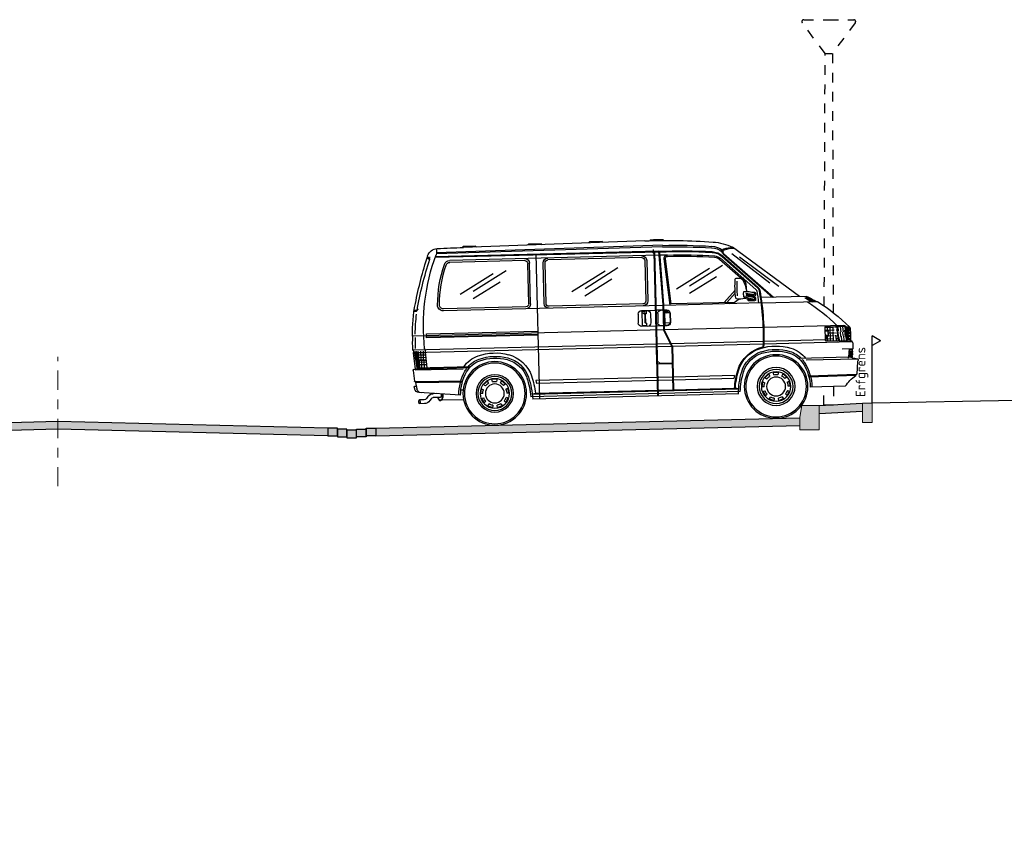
# Model space of a CAD drawing. Header units: metres. Extents: x 104013 to 108981, y 427946 to 428479.
# Tile 119 of 256: x 108734.78 to 108745, y 428277.42 to 428285.75. Entities that reach past the tile are written whole.
import ezdxf

# ---------------------------------------------------------------- set-up
doc = ezdxf.new("R2010")
doc.units = ezdxf.units.M
doc.linetypes.add('AM-AS', pattern=[16, 10, -2, 2, -2])
doc.linetypes.add('DASHED2', pattern=[0.375, 0.25, -0.125])
for name, color, linetype, lineweight in [('N-WE-IE-MEUBILAIR_WEGMEUBILAIR_LICHTMAST-SD', 251, 'Continuous', 25), ('N-WE-OG-TERREIN_ERF-SD', 7, 'Continuous', 25), ('N-WE-VH-VERHARDING-GD', 7, 'Continuous', 25), ('N-XX-AM-AS-GD', 10, 'AM-AS', 0), ('N-XX-VH-KANTOPSLUITING_OPSLUITBAND-SD', 150, 'Continuous', 0), ('N-XX-VH-KANTOPSLUITING_TROTTOIRBAND-SD', 210, 'Continuous', 0), ('X-XX-AL-AANKLEDING-SD', 251, 'Continuous', 25), ('X-XX-AL-T25', 7, 'Continuous', 25)]:
    doc.layers.add(name, color=color, linetype=linetype, lineweight=lineweight)
for name, color, linetype, true_color in [('N-WE-VH-VERHARDING-AP_PARKEERPLAATS', 7, 'Continuous', 0x889692), ('N-WE-VH-VERHARDING-AP_RIJBAAN-ELEMENT', 7, 'Continuous', 0x7f4f3f), ('N-WE-VH-VERHARDING-AP_VOETPAD', 7, 'Continuous', 0xdbdbdb)]:
    doc.layers.add(name, color=color, linetype=linetype, true_color=true_color)
doc.styles.add('NLCS-ISO-M50-T25', font='NLCS-ISO.ttf', dxfattribs={"height": 0.125})
pattern_1 = [(0, (0, 0), (0, 6.985), [5.08, -1.905]), (90, (0, 0), (-6.985, 4e-16), [5.08, -1.905])]

# ---------------------------------------------------------------- blocks, each defined once
blk = doc.blocks.new('N-SVH-KANTOPSLUITING_OB_100X200-D')
blk.add_hatch(color=253).paths.add_polyline_path([(-0.1, -0.2), (0, -0.2), (0, 0), (-0.1, 0)])
at = {"flags": 128}
blk.add_lwpolyline([(-0.1, -0.2), (0, -0.2), (0, 0), (-0.1, 0)], close=True, dxfattribs=at)
blk = doc.blocks.new('N-SVH-KANTOPSLUITING_TB_180 200X250-D')
blk.add_hatch(color=8).paths.add_polyline_path([(-0.2, -0.12), (-0.2, -0.25), (0, -0.25), (0, 0), (-0.18, 0)])
at = {"flags": 128}
blk.add_lwpolyline([(-0.2, -0.12), (-0.2, -0.25), (0, -0.25), (0, 0), (-0.18, 0)], close=True, dxfattribs=at)
blk = doc.blocks.new('SOG-ERFGRENS_RECHTS-D')
for p, q in [((0.433, 3.25), (0, 3.5)), ((0, 3), (0, 3.5)), ((0.433, 3.25), (0, 3)), ((0, 0), (0, 3))]:
    blk.add_line(p, q)
blk = doc.blocks.new('SAL-AANKLEDING_BUSJE1_ZIJAANZICHT-D')
for p, q in [((1.995, 1.884), (1.985, 1.874)), ((2.122, 1.885), (2.132, 1.875)), ((2.182, 1.875), (4.065, 1.851)), ((2.625, 1.879), (2.615, 1.869)), ((2.625, 1.879), (2.756, 1.878)), ((2.756, 1.878), (2.766, 1.868)), ((3.258, 1.871), (3.248, 1.862)), ((3.258, 1.871), (3.389, 1.87)), ((3.389, 1.87), (3.399, 1.86)), ((3.939, 1.863), (3.929, 1.853)), ((3.939, 1.863), (4.069, 1.862)), ((4.069, 1.862), (4.079, 1.851)), ((0.593, 1.256), (1.273, 1.785)), ((1.999, 1.824), (4.346, 1.804)), ((1.999, 1.807), (4.349, 1.794)), ((2.033, 1.755), (2.004, 1.206)), ((2.042, 1.763), (2.012, 1.205)), ((2.041, 1.755), (4.363, 1.755)), ((2.042, 1.763), (4.36, 1.763)), ((2.084, 1.763), (2.084, 0.262)), ((2.092, 1.755), (2.092, 0.262)), ((2.098, 1.783), (2.098, 1.748)), ((2.098, 1.748), (2.101, 1.744)), ((3.317, 1.763), (3.317, 0.262)), ((4.42, 1.762), (4.413, 1.759)), ((4.443, 1.764), (4.424, 1.752)), ((4.447, 1.754), (4.427, 1.742)), ((0.803, 1.365), (1.203, 1.68)), ((1.366, 1.72), (0.863, 1.256)), ((1.374, 1.72), (0.872, 1.256)), ((0.896, 1.404), (1.283, 1.716)), ((1.38, 1.698), (1.021, 1.366)), ((1.385, 1.692), (1.026, 1.36)), ((1.402, 1.674), (1.043, 1.342)), ((1.411, 1.664), (1.149, 1.422)), ((1.925, 1.213), (1.974, 1.683)), ((1.937, 1.2), (1.987, 1.682)), ((1.952, 1.721), (2.032, 1.721)), ((2.04, 1.721), (4.212, 1.721)), ((2.168, 1.671), (2.168, 1.25)), ((2.188, 1.671), (2.188, 1.25)), ((2.218, 1.701), (3.193, 1.701)), ((3.223, 1.25), (3.223, 1.671)), ((3.243, 1.25), (3.243, 1.671)), ((3.383, 1.25), (3.383, 1.671)), ((3.403, 1.25), (3.403, 1.671)), ((3.433, 1.701), (4.212, 1.701)), ((1.729, 1.397), (1.384, 1.604)), ((1.867, 1.369), (1.517, 1.575)), ((2.815, 1.397), (2.47, 1.604)), ((2.953, 1.369), (2.603, 1.575)), ((3.975, 1.397), (3.63, 1.604)), ((4.113, 1.369), (3.763, 1.575)), ((1.448, 1.484), (1.732, 1.316)), ((2.534, 1.484), (2.818, 1.316)), ((3.694, 1.484), (3.978, 1.316)), ((1.145, 1.4), (1.139, 1.324)), ((1.259, 1.34), (1.376, 1.213)), ((0.511, 1.228), (0.463, 1.228)), ((0.52, 1.233), (0.472, 1.233)), ((0.528, 1.237), (0.48, 1.237)), ((0.537, 1.242), (0.489, 1.242)), ((0.524, 1.256), (0.991, 1.256)), ((1.048, 1.305), (1.048, 1.284)), ((1.048, 1.256), (1.048, 1.236)), ((1.083, 1.315), (1.058, 1.315)), ((1.118, 1.274), (1.058, 1.274)), ((1.087, 1.266), (1.058, 1.266)), ((1.059, 1.303), (1.059, 1.292)), ((1.059, 1.254), (1.059, 1.243)), ((1.062, 1.239), (1.108, 1.251)), ((1.117, 1.287), (1.064, 1.287)), ((1.117, 1.238), (1.064, 1.238)), ((1.108, 1.251), (1.168, 1.268)), ((1.117, 1.287), (1.142, 1.294)), ((1.117, 1.238), (1.161, 1.25)), ((1.128, 1.29), (1.128, 1.284)), ((1.128, 1.241), (1.128, 1.236)), ((1.148, 1.307), (1.142, 1.294)), ((1.142, 1.294), (1.142, 1.277)), ((1.168, 1.268), (1.161, 1.25)), ((1.219, 1.246), (1.258, 1.218)), ((1.346, 1.213), (1.258, 1.309)), ((0.985, 1.2), (0.407, 1.2)), ((0.47, 1.205), (0.422, 1.205)), ((0.478, 1.209), (0.43, 1.209)), ((0.486, 1.214), (0.438, 1.214)), ((0.495, 1.219), (0.447, 1.219)), ((0.503, 1.223), (0.455, 1.223)), ((0.993, 1.2), (2.003, 1.2)), ((1.118, 1.226), (1.058, 1.226)), ((1.266, 1.213), (1.925, 1.213)), ((1.972, 1.151), (2.004, 1.151)), ((1.972, 1.146), (1.997, 1.146)), ((1.997, 1.146), (1.997, 0.992)), ((2.004, 1.206), (2.004, 0.946)), ((2.012, 1.206), (2.012, 0.944)), ((2.012, 1.2), (4.29, 1.2)), ((2.012, 1.151), (2.032, 1.151)), ((2.012, 1.151), (2.084, 1.151)), ((2.092, 1.151), (2.236, 1.151)), ((2.187, 1.146), (2.233, 1.146)), ((2.187, 1.146), (2.187, 1.117)), ((2.218, 1.22), (3.193, 1.22)), ((2.233, 1.146), (2.233, 0.992)), ((3.433, 1.22), (4.29, 1.22)), ((4.551, 1.221), (4.557, 1.217)), ((4.572, 1.21), (4.593, 1.21)), ((4.574, 1.2), (4.595, 1.2)), ((1.937, 1.116), (1.937, 1.022)), ((1.942, 1.121), (1.997, 1.121)), ((1.942, 1.116), (1.942, 1.022)), ((2.067, 1.116), (2.067, 1.022)), ((2.141, 1.116), (2.141, 1.022)), ((2.187, 1.117), (2.197, 1.117)), ((2.196, 1.117), (2.196, 1.021)), ((2.202, 1.112), (2.202, 1.026)), ((2.271, 1.116), (2.271, 1.022)), ((0.078, 0.928), (0.111, 0.928)), ((0.112, 0.797), (0.122, 0.928)), ((0.124, 0.901), (0.126, 0.932)), ((0.323, 0.937), (0.132, 0.937)), ((0.139, 0.946), (0.971, 0.946)), ((0.146, 0.88), (0.15, 0.932)), ((0.17, 0.879), (0.174, 0.932)), ((0.195, 0.892), (0.198, 0.932)), ((0.199, 0.797), (0.209, 0.928)), ((0.209, 0.929), (0.234, 0.929)), ((0.236, 0.93), (0.236, 0.937)), ((0.251, 0.889), (0.251, 0.937)), ((0.251, 0.929), (0.333, 0.929)), ((0.281, 0.786), (0.281, 0.937)), ((0.311, 0.892), (0.311, 0.937)), ((0.333, 0.796), (0.333, 0.936)), ((0.979, 0.946), (2.004, 0.946)), ((2.004, 0.946), (1.922, 0.773)), ((2.012, 0.944), (1.93, 0.771)), ((1.942, 1.017), (1.997, 1.017)), ((1.972, 0.992), (1.997, 0.992)), ((1.972, 0.987), (2.004, 0.987)), ((2.012, 0.987), (2.032, 0.987)), ((2.012, 0.987), (2.084, 0.987)), ((2.012, 0.946), (4.618, 0.946)), ((2.092, 0.987), (2.236, 0.987)), ((2.187, 1.021), (2.197, 1.021)), ((2.187, 1.021), (2.187, 0.992)), ((2.187, 0.992), (2.233, 0.992)), ((4.473, 0.965), (3.317, 0.965)), ((3.317, 0.93), (4.473, 0.93)), ((3.317, 0.925), (4.473, 0.925)), ((4.473, 0.925), (4.473, 0.965)), ((0.072, 0.862), (0.091, 0.875)), ((0.072, 0.858), (0.116, 0.858)), ((0.073, 0.892), (0.092, 0.905)), ((0.073, 0.888), (0.119, 0.888)), ((0.073, 0.832), (0.092, 0.845)), ((0.073, 0.828), (0.114, 0.828)), ((0.076, 0.913), (0.121, 0.913)), ((0.076, 0.862), (0.117, 0.862)), ((0.077, 0.892), (0.119, 0.892)), ((0.077, 0.832), (0.114, 0.832)), ((0.091, 0.875), (0.118, 0.875)), ((0.092, 0.905), (0.12, 0.905)), ((0.092, 0.845), (0.115, 0.845)), ((0.115, 0.791), (0.118, 0.829)), ((0.124, 0.831), (0.129, 0.896)), ((0.139, 0.791), (0.143, 0.839)), ((0.149, 0.842), (0.152, 0.875)), ((0.163, 0.791), (0.167, 0.836)), ((0.173, 0.833), (0.176, 0.882)), ((0.187, 0.791), (0.19, 0.823)), ((0.196, 0.82), (0.202, 0.895)), ((0.202, 0.839), (0.215, 0.839)), ((0.204, 0.869), (0.216, 0.869)), ((0.207, 0.899), (0.22, 0.899)), ((0.221, 0.839), (0.231, 0.839)), ((0.221, 0.786), (0.221, 0.837)), ((0.227, 0.869), (0.239, 0.869)), ((0.24, 0.899), (0.333, 0.899)), ((0.242, 0.839), (0.298, 0.839)), ((0.247, 0.869), (0.298, 0.869)), ((0.251, 0.786), (0.251, 0.881)), ((0.298, 0.891), (0.333, 0.891)), ((0.298, 0.846), (0.333, 0.846)), ((0.298, 0.839), (0.333, 0.839)), ((0.303, 0.837), (0.303, 0.892)), ((0.311, 0.786), (0.311, 0.837)), ((0.326, 0.786), (0.326, 0.837)), ((0.055, 0.772), (0.067, 0.785)), ((0.062, 0.773), (0.975, 0.773)), ((0.071, 0.786), (0.323, 0.786)), ((0.076, 0.802), (0.095, 0.815)), ((0.076, 0.798), (0.112, 0.798)), ((0.08, 0.802), (0.112, 0.802)), ((0.095, 0.815), (0.113, 0.815)), ((0.199, 0.809), (0.227, 0.809)), ((0.236, 0.786), (0.236, 0.792)), ((0.246, 0.809), (0.333, 0.809)), ((0.333, 0.8), (0.974, 0.8)), ((0.982, 0.8), (1.935, 0.8)), ((0.983, 0.773), (1.922, 0.773)), ((1.922, 0.773), (1.922, 0.322)), ((1.93, 0.771), (1.93, 0.314)), ((1.931, 0.773), (4.616, 0.773)), ((1.943, 0.8), (4.618, 0.8)), ((2.084, 0.781), (2.084, 0.628)), ((2.092, 0.786), (2.092, 0.593)), ((4.494, 0.812), (4.478, 0.614)), ((4.487, 0.721), (4.593, 0.721)), ((4.489, 0.746), (4.596, 0.746)), ((4.599, 0.773), (4.491, 0.773)), ((4.508, 0.694), (4.508, 0.786)), ((4.533, 0.694), (4.533, 0.786)), ((4.557, 0.694), (4.558, 0.786)), ((4.571, 0.786), (4.577, 0.773)), ((4.577, 0.773), (4.572, 0.694)), ((4.58, 0.786), (4.59, 0.773)), ((4.59, 0.773), (4.582, 0.694)), ((4.589, 0.786), (4.599, 0.773)), ((4.599, 0.773), (4.591, 0.694)), ((4.616, 0.773), (4.598, 0.603)), ((4.618, 0.8), (4.606, 0.786)), ((4.606, 0.786), (4.616, 0.773)), ((0.051, 0.701), (0.163, 0.701)), ((0.06, 0.693), (0.051, 0.701)), ((0.052, 0.671), (0.052, 0.678)), ((0.052, 0.678), (0.092, 0.678)), ((0.052, 0.671), (0.092, 0.671)), ((0.053, 0.654), (0.053, 0.661)), ((0.053, 0.661), (0.093, 0.661)), ((0.053, 0.654), (0.094, 0.654)), ((0.055, 0.637), (0.055, 0.644)), ((0.055, 0.644), (0.095, 0.644)), ((0.055, 0.637), (0.096, 0.637)), ((0.057, 0.615), (0.057, 0.627)), ((0.057, 0.627), (0.098, 0.627)), ((0.057, 0.615), (0.1, 0.615)), ((0.06, 0.693), (0.06, 0.678)), ((0.06, 0.693), (0.091, 0.693)), ((0.061, 0.671), (0.062, 0.661)), ((0.062, 0.654), (0.064, 0.644)), ((0.065, 0.637), (0.066, 0.627)), ((0.068, 0.615), (0.071, 0.604)), ((0.1, 0.614), (0.613, 0.614)), ((2.054, 0.598), (2.084, 0.628)), ((4.581, 0.614), (4.024, 0.614)), ((4.48, 0.646), (4.585, 0.646)), ((4.482, 0.671), (4.588, 0.671)), ((4.485, 0.694), (4.591, 0.694)), ((4.485, 0.689), (4.59, 0.689)), ((4.502, 0.614), (4.502, 0.689)), ((4.527, 0.614), (4.527, 0.689)), ((4.549, 0.614), (4.551, 0.689)), ((4.557, 0.614), (4.556, 0.604)), ((4.569, 0.689), (4.562, 0.614)), ((4.571, 0.614), (4.57, 0.604)), ((4.581, 0.689), (4.572, 0.614)), ((4.59, 0.689), (4.581, 0.614)), ((4.586, 0.694), (4.585, 0.689)), ((0.008, 0.594), (0.538, 0.594)), ((0.008, 0.568), (0.018, 0.438)), ((1.93, 0.598), (2.054, 0.598)), ((1.93, 0.593), (2.092, 0.593)), ((4.575, 0.604), (4.034, 0.604)), ((4.598, 0.594), (4.099, 0.594)), ((4.62, 0.59), (4.609, 0.478)), ((0.023, 0.433), (0.514, 0.428)), ((0.028, 0.433), (0.028, 0.423)), ((0.028, 0.423), (0.514, 0.418)), ((0.74, 0.427), (0.764, 0.41)), ((0.744, 0.424), (0.785, 0.459)), ((0.796, 0.437), (0.783, 0.463)), ((0.831, 0.48), (0.838, 0.452)), ((0.832, 0.476), (0.885, 0.476)), ((0.879, 0.452), (0.886, 0.48)), ((0.934, 0.463), (0.921, 0.437)), ((0.932, 0.459), (0.972, 0.424)), ((0.953, 0.41), (0.976, 0.427)), ((1.287, 0.453), (1.922, 0.453)), ((1.287, 0.453), (1.293, 0.423)), ((1.293, 0.423), (1.922, 0.423)), ((1.93, 0.453), (3.349, 0.453)), ((1.93, 0.423), (3.343, 0.423)), ((3.349, 0.453), (3.343, 0.423)), ((3.66, 0.427), (3.684, 0.41)), ((3.664, 0.424), (3.705, 0.459)), ((3.716, 0.437), (3.703, 0.463)), ((3.751, 0.48), (3.758, 0.452)), ((3.752, 0.476), (3.805, 0.476)), ((3.799, 0.452), (3.806, 0.48)), ((3.854, 0.463), (3.841, 0.437)), ((3.852, 0.459), (3.892, 0.424)), ((3.873, 0.41), (3.896, 0.427)), ((4.604, 0.473), (4.109, 0.468)), ((4.598, 0.463), (4.112, 0.458)), ((4.598, 0.463), (4.586, 0.397)), ((4.591, 0.423), (4.608, 0.423)), ((4.598, 0.473), (4.598, 0.463)), ((4.613, 0.417), (4.61, 0.399)), ((0.14, 0.314), (0.504, 0.314)), ((0.705, 0.329), (0.734, 0.331)), ((0.71, 0.329), (0.72, 0.381)), ((0.742, 0.371), (0.715, 0.384)), ((1.002, 0.384), (0.975, 0.371)), ((0.982, 0.331), (1.011, 0.329)), ((0.997, 0.381), (1.006, 0.329)), ((1.248, 0.314), (1.282, 0.322)), ((3.389, 0.314), (1.248, 0.314)), ((1.922, 0.322), (1.29, 0.322)), ((3.355, 0.322), (1.93, 0.322)), ((3.389, 0.314), (3.355, 0.322)), ((3.625, 0.329), (3.654, 0.331)), ((3.63, 0.329), (3.64, 0.381)), ((3.662, 0.371), (3.635, 0.384)), ((3.922, 0.384), (3.895, 0.371)), ((3.902, 0.331), (3.931, 0.329)), ((3.917, 0.381), (3.926, 0.329)), ((4.103, 0.373), (4.13, 0.373)), ((4.133, 0.321), (4.565, 0.359)), ((4.385, 0.343), (4.417, 0.343)), ((4.473, 0.314), (4.487, 0.295)), ((0.742, 0.287), (0.714, 0.279)), ((0.746, 0.234), (0.719, 0.28)), ((0.742, 0.231), (0.763, 0.251)), ((0.797, 0.222), (0.781, 0.198)), ((0.833, 0.179), (0.836, 0.208)), ((0.881, 0.208), (0.884, 0.179)), ((0.936, 0.198), (0.92, 0.222)), ((0.954, 0.251), (0.975, 0.231)), ((0.998, 0.28), (0.971, 0.234)), ((1.003, 0.279), (0.975, 0.287)), ((1.232, 0.287), (3.405, 0.287)), ((1.251, 0.262), (3.386, 0.262)), ((3.662, 0.287), (3.634, 0.279)), ((3.666, 0.234), (3.639, 0.28)), ((3.662, 0.231), (3.683, 0.251)), ((3.717, 0.222), (3.701, 0.198)), ((3.753, 0.179), (3.756, 0.208)), ((3.801, 0.208), (3.804, 0.179)), ((3.856, 0.198), (3.84, 0.222)), ((3.874, 0.251), (3.895, 0.231)), ((3.918, 0.28), (3.891, 0.234)), ((3.923, 0.279), (3.895, 0.287)), ((4.102, 0.273), (4.332, 0.273)), ((4.344, 0.303), (4.417, 0.303)), ((4.441, 0.291), (4.455, 0.272)), ((4.511, 0.283), (4.562, 0.283)), ((4.511, 0.243), (4.562, 0.243)), ((0.834, 0.184), (0.784, 0.202)), ((0.933, 0.202), (0.883, 0.184)), ((3.754, 0.184), (3.704, 0.202)), ((3.853, 0.202), (3.803, 0.184))]:
    blk.add_line(p, q)
for points in [[(4.318, 0.337, 0.02972), (4.317, 0.323, 0.044481), (4.319, 0.302, 0.057948), (4.324, 0.286, 0.100134), (4.333, 0.272, 0.192904), (4.344, 0.268, 0.192904), (4.354, 0.272, 0.100134), (4.364, 0.286, 0.062202), (4.369, 0.303, 0.000739)], [(4.323, 0.338, 0.031985), (4.322, 0.323, 0.044481), (4.324, 0.303, 0.057948), (4.329, 0.288, 0.100134), (4.337, 0.276, 0.192904), (4.344, 0.273, 0.192904), (4.351, 0.276, 0.100134), (4.359, 0.288, 0.057948), (4.364, 0.303, 0.000739), (4.364, 0.303, 0.044481)], [(4.338, 0.339, 0.08008), (4.335, 0.331, 0.046723), (4.335, 0.323, 0.046723), (4.335, 0.315, 0.06038), (4.337, 0.309, 0.101748), (4.341, 0.304, 0.18642), (4.344, 0.303, 0.18642)]]:
    blk.add_lwpolyline(points, format="xyb")
blk.add_lwpolyline([(4.562, 0.283, 0.236985), (4.56, 0.282, 0.085423), (4.557, 0.277, 0.043051), (4.556, 0.271, 0.031776), (4.556, 0.263, 0.031776), (4.556, 0.255, 0.043051), (4.557, 0.249, 0.085423), (4.56, 0.244, 0.236985), (4.562, 0.243, 0.236985), (4.564, 0.244, 0.085423), (4.566, 0.249, 0.043051), (4.567, 0.255, 0.031776), (4.568, 0.263, 0.031776), (4.567, 0.271, 0.043051), (4.566, 0.277, 0.085423), (4.564, 0.282, 0.236985)], format="xyb", close=True)
for centre, radius in [((1.974, 1.132), 0.01), ((2.21, 1.132), 0.01), ((0.858, 0.33), 0.33), ((0.858, 0.33), 0.315), ((3.778, 0.33), 0.33), ((3.778, 0.33), 0.315), ((0.858, 0.33), 0.197), ((3.778, 0.33), 0.194), ((0.858, 0.33), 0.176), ((0.858, 0.33), 0.153), ((0.858, 0.33), 0.098), ((3.778, 0.33), 0.176), ((3.778, 0.33), 0.153), ((3.778, 0.33), 0.098)]:
    blk.add_circle(centre, radius)
for centre, radius, start, end in [((1.518, 1.321), 0.525, 94.7498, 117.7945), ((2.114, -4.729), 6.604, 89.4085, 95.5532), ((2.114, -4.729), 6.614, 89.9293, 91.0272), ((3.511, -51.829), 53.684, 89.1176, 89.4085), ((4.336, 1.738), 0.11, 19.2326, 89.1176), ((4.445, 1.819), 0.0997, 163.9516, 201.4854), ((1.277, 1.523), 0.252, 71.5531, 93.8896), ((1.277, 1.523), 0.262, 70.5986, 90.7812), ((1.349, 1.739), 0.025, 312.7483, 71.5531), ((1.354, 1.742), 0.03, 312.7483, 70.5986), ((1.509, 1.586), 0.216, 95.0854, 126.9502), ((1.502, 1.566), 0.18, 94.7644, 132.7483), ((1.509, 1.586), 0.2, 95.0854, 128.8047), ((1.502, 1.566), 0.172, 94.7644, 132.7483), ((1.935, -3.633), 5.397, 88.866, 94.7644), ((1.935, -3.633), 5.389, 88.954, 94.7644), ((1.999, -3.919), 5.742, 90, 95.0854), ((1.999, -3.919), 5.726, 90, 95.0854), ((2.351, 0.994), 2.151, 355.1516, 21.525), ((4.429, 1.743), 0.01, 122.7395, 198.8876), ((0.398, 0.364), 4.25, 11.4523, 18.8876), ((4.433, 1.733), 0.01, 122.7395, 198.749), ((0.398, 0.364), 4.28, 12.3886, 19.2326), ((1.47, 1.6), 0.1, 95.0815, 132.7483), ((1.47, 1.6), 0.087, 95.0815, 132.7483), ((1.935, -3.633), 5.354, 89.8203, 95.0815), ((1.935, -3.633), 5.341, 89.8203, 95.0815), ((1.952, 1.686), 0.035, 354.1414, 89.8203), ((1.952, 1.686), 0.022, 354.1414, 89.8203), ((2.218, 1.671), 0.05, 90, 180), ((2.218, 1.671), 0.03, 90, 180), ((3.193, 1.671), 0.05, 0, 90), ((3.193, 1.671), 0.03, 0, 90), ((3.433, 1.671), 0.05, 90, 180), ((3.433, 1.671), 0.03, 90, 180), ((4.212, 1.661), 0.06, 20.1196, 90), ((4.212, 1.661), 0.04, 20.1196, 90), ((3.009, 1.22), 1.321, 1.7972, 20.1196), ((3.009, 1.22), 1.341, 1.7972, 20.1196), ((1.441, 1.302), 0.3, 150.8529, 175.6113), ((1.244, 1.392), 0.1, 132.7483, 175.442), ((1.206, 1.433), 0.03, 102.9293, 150.8529), ((1.227, 1.34), 0.125, 81.2963, 102.9293), ((0.35, 1.358), 0.887, 354.8871, 4.852), ((1.244, 1.454), 0.01, 6.1004, 81.2963), ((0.35, 1.358), 0.909, 353.5743, 6.1004), ((3.669, 0.921), 2.698, 171.2512, 183.8917), ((3.67, 0.921), 2.691, 171.2549, 183.7694), ((1.062, 1.322), 0.06, 132.7483, 170.947), ((1.062, 1.322), 0.052, 132.7483, 170.947), ((1.062, 1.322), 0.027, 132.7483, 170.947), ((1.375, -0.326), 1.778, 118.1303, 120.8787), ((1.327, -0.326), 1.778, 118.7617, 119.0727), ((1.343, -0.326), 1.778, 119.0727, 119.3807), ((1.327, -0.326), 1.778, 117.506, 118.4476), ((1.343, -0.326), 1.778, 118.4476, 118.7617), ((0.524, 1.216), 0.04, 90, 117.506), ((3.491, 0.935), 2.487, 170.947, 173.8828), ((1.058, 1.305), 0.01, 90, 180), ((1.058, 1.284), 0.01, 180, 270), ((1.058, 1.256), 0.01, 90, 180), ((1.058, 1.236), 0.01, 180, 270), ((1.064, 1.303), 0.005, 111.784, 180), ((1.064, 1.292), 0.005, 180, 270), ((1.064, 1.254), 0.005, 107.8726, 180), ((1.064, 1.243), 0.005, 180, 270), ((1.204, 0.851), 0.459, 96.9319, 108.0204), ((1.148, 1.093), 0.231, 86.012, 111.784), ((1.204, 0.822), 0.459, 96.9319, 107.8726), ((1.118, 1.284), 0.01, 270, 0), ((1.118, 1.236), 0.01, 270, 0), ((1.211, 1.56), 0.314, 260.8413, 276.2011), ((1.164, 1.319), 0.005, 9.2731, 86.012), ((1.022, 1.296), 0.149, 349.2151, 9.2731), ((1.244, 1.258), 0.01, 276.2011, 353.5743), ((2.218, 1.25), 0.05, 180, 270), ((2.218, 1.25), 0.03, 180, 270), ((3.193, 1.25), 0.03, 270, 0), ((3.193, 1.25), 0.05, 270, 0), ((3.433, 1.25), 0.05, 180, 270), ((3.433, 1.25), 0.03, 180, 270), ((4.29, 1.26), 0.06, 270, 1.7972), ((4.29, 1.26), 0.04, 270, 1.7972), ((2.958, 0.926), 1.66, 0.6784, 12.3886), ((1.44, -0.378), 1.886, 123.2045, 136.1849), ((1.582, -0.367), 1.898, 124.3572, 136.236), ((1.327, -0.326), 1.778, 120.5845, 120.8787), ((1.327, -0.326), 1.778, 119.9881, 120.2876), ((1.343, -0.326), 1.778, 120.2876, 120.5845), ((1.327, -0.326), 1.778, 119.3807, 119.6858), ((1.343, -0.326), 1.778, 119.6858, 119.9881), ((1.316, 1.3), 0.1, 234.983, 270), ((1.972, 1.116), 0.035, 90, 180), ((1.972, 1.116), 0.03, 90, 180), ((2.032, 1.116), 0.035, 0, 90), ((2.176, 1.116), 0.035, 90, 180), ((2.236, 1.116), 0.035, 0, 90), ((4.572, 1.22), 0.01, 191.5895, 270), ((4.574, 1.21), 0.01, 191.4523, 270), ((2.958, 0.926), 1.63, 1.43, 8.7237), ((1.972, 1.022), 0.035, 180, 270), ((1.972, 1.022), 0.03, 180, 270), ((2.032, 1.022), 0.035, 270, 0), ((2.176, 1.022), 0.035, 180, 270), ((2.197, 1.112), 0.005, 360, 90), ((2.197, 1.026), 0.005, 270, 360), ((2.236, 1.022), 0.035, 270, 0), ((0.469, 0.856), 0.397, 169.6343, 190.1979), ((0.502, 0.856), 0.397, 169.6343, 171.7737), ((1.352, -0.346), 1.778, 133.653, 134.2498), ((0.132, 0.927), 0.01, 90, 175.5189), ((0.139, 0.926), 0.02, 90, 133.653), ((0.219, 0.927), 0.01, 90, 175.5189), ((0.323, 0.936), 0.01, 0, 90), ((0.323, 0.927), 0.01, 0, 90), ((3.284, 0.84), 1.304, 358.9207, 3.9477), ((3.284, 0.84), 1.334, 358.297, 4.5711), ((0.487, 0.724), 0.436, 174.1074, 183.0734), ((0.058, 0.768), 0.005, 134.5185, 174.1074), ((0.071, 0.781), 0.005, 90, 134.5185), ((0.122, 0.796), 0.01, 175.5189, 270), ((0.209, 0.796), 0.01, 175.5189, 270), ((0.323, 0.796), 0.01, 270, 0), ((0.792, 0.429), 0.31, 108.2256, 143.4718), ((0.862, 0.216), 0.534, 73.7096, 108.2256), ((0.862, 0.216), 0.499, 73.7096, 108.2256), ((0.914, 0.396), 0.355, 17.7699, 78.5602), ((0.914, 0.396), 0.347, 17.7699, 73.7096), ((3.722, 0.396), 0.347, 106.2904, 162.2301), ((3.775, 0.216), 0.534, 71.7744, 106.2904), ((3.775, 0.216), 0.499, 71.7744, 106.2904), ((3.845, 0.429), 0.31, 36.5282, 71.7744), ((0.503, 0.699), 0.411, 180.787, 193.3045), ((0.792, 0.429), 0.257, 108.2256, 149.2853), ((0.792, 0.429), 0.275, 108.2256, 137.8662), ((0.862, 0.216), 0.481, 73.7096, 108.2256), ((0.914, 0.396), 0.294, 17.7699, 73.7096), ((0.914, 0.396), 0.312, 17.7699, 73.7096), ((3.722, 0.396), 0.312, 106.2904, 162.2301), ((3.722, 0.396), 0.294, 106.2904, 162.2301), ((3.775, 0.216), 0.481, 71.7744, 106.2904), ((3.845, 0.429), 0.257, 30.7147, 71.7744), ((3.845, 0.429), 0.275, 42.1338, 71.7744), ((0.015, 0.583), 0.0162, 125.5603, 246.7947), ((0.063, 0.394), 0.21, 90.3861, 105.8857), ((0.981, 0.317), 0.495, 149.2853, 180.2543), ((0.981, 0.317), 0.477, 149.2853, 180.3449), ((0.792, 0.429), 0.275, 140.5896, 149.2853), ((3.845, 0.429), 0.275, 30.7147, 39.4104), ((3.656, 0.317), 0.477, 0.5219, 30.7147), ((3.656, 0.317), 0.495, 0.6828, 30.7147), ((4.574, 0.394), 0.21, 79.5904, 89.6139), ((4.61, 0.591), 0.01, 354.2504, 79.5904), ((0.023, 0.438), 0.005, 184.0856, 268.8427), ((-0.178, 0.099), 0.384, 34.0499, 57.4469), ((0.858, 0.33), 0.124, 120.4792, 139.5208), ((0.858, 0.33), 0.124, 80.4792, 99.5208), ((0.858, 0.33), 0.124, 40.4792, 59.5208), ((0.416, 0.236), 0.817, 3.55, 17.7699), ((0.416, 0.236), 0.835, 1.757, 17.7699), ((0.416, 0.236), 0.87, 5.086, 17.7699), ((0.416, 0.236), 0.878, 5.5636, 17.7699), ((4.221, 0.236), 0.87, 162.2301, 174.3851), ((4.221, 0.236), 0.835, 162.2301, 178.243), ((4.221, 0.236), 0.817, 162.2301, 176.45), ((3.778, 0.33), 0.124, 120.4792, 139.5208), ((3.778, 0.33), 0.124, 80.4792, 99.5208), ((3.778, 0.33), 0.124, 40.4792, 59.5208), ((4.604, 0.478), 0.005, 271.1573, 355.9144), ((4.608, 0.418), 0.005, 349.4913, 90), ((0.858, 0.33), 0.124, 160.4792, 179.5208), ((0.858, 0.33), 0.124, 0.4792, 19.5208), ((3.778, 0.33), 0.124, 160.4792, 179.5208), ((3.778, 0.33), 0.124, 0.4792, 19.5208), ((4.417, 0.273), 0.07, 36.1582, 90), ((4.537, 0.406), 0.05, 274.9392, 349.4913), ((4.56, 0.408), 0.05, 274.9392, 349.4913), ((0.858, 0.33), 0.124, 200.4792, 219.5208), ((0.858, 0.33), 0.124, 240.4792, 259.5208), ((0.858, 0.33), 0.124, 280.4792, 299.5208), ((0.858, 0.33), 0.124, 320.4792, 339.5208), ((3.778, 0.33), 0.124, 200.4792, 219.5208), ((3.778, 0.33), 0.124, 240.4792, 259.5208), ((3.778, 0.33), 0.124, 280.4792, 299.5208), ((3.778, 0.33), 0.124, 320.4792, 339.5208), ((4.417, 0.273), 0.03, 36.1582, 90), ((4.511, 0.313), 0.07, 216.1582, 270), ((4.511, 0.313), 0.03, 216.1582, 270)]:
    blk.add_arc(centre, radius, start, end)

msp = doc.modelspace()

# ---------------------------------------------------------------- hatches: boundary and pattern name
at = {"layer": 'N-WE-VH-VERHARDING-AP_PARKEERPLAATS'}
h = msp.add_hatch(color=256, dxfattribs=at)
h.dxf.hatch_style = 1
h.paths.add_polyline_path([(108738.48, 428281.513), (108738.38, 428281.513), (108738.38, 428281.433), (108738.48, 428281.433)])
h.paths.add_polyline_path([(108738.38, 428281.503), (108738.28, 428281.503), (108738.28, 428281.423), (108738.38, 428281.423)])
h.paths.add_polyline_path([(108738.28, 428281.493), (108738.18, 428281.493), (108738.18, 428281.413), (108738.28, 428281.413)])
h.paths.add_polyline_path([(108738.48, 428281.513), (108738.48, 428281.433), (108738.796, 428281.441), (108742.88, 428281.542), (108742.88, 428281.622)])
at = {"layer": 'N-WE-VH-VERHARDING-AP_RIJBAAN-ELEMENT', "linetype": 'ByBlock'}
h = msp.add_hatch(color=256, dxfattribs=at)
h.paths.add_polyline_path([(108732.18, 428281.503), (108732.28, 428281.503), (108732.28, 428281.433), (108732.28, 428281.423), (108732.18, 428281.423)])
h.paths.add_polyline_path([(108732.28, 428281.513), (108732.38, 428281.513), (108732.38, 428281.433), (108732.28, 428281.433)])
h.paths.add_polyline_path([(108732.38, 428281.513), (108735.18, 428281.582), (108735.18, 428281.502), (108732.381, 428281.433), (108732.38, 428281.433)])
h = msp.add_hatch(color=256, dxfattribs=at)
h.paths.add_polyline_path([(108738.18, 428281.503), (108738.08, 428281.503), (108738.08, 428281.433), (108738.08, 428281.423), (108738.18, 428281.423)])
h.paths.add_polyline_path([(108738.08, 428281.513), (108737.98, 428281.513), (108737.98, 428281.433), (108738.08, 428281.433)])
h.paths.add_polyline_path([(108737.98, 428281.513), (108735.18, 428281.582), (108735.18, 428281.502), (108737.979, 428281.433), (108737.98, 428281.433)])
at = {"layer": 'N-WE-VH-VERHARDING-AP_VOETPAD'}
h = msp.add_hatch(color=256, dxfattribs=at)
h.dxf.hatch_style = 1
h.paths.add_polyline_path([(108743.08, 428281.747), (108743.08, 428281.667), (108743.529, 428281.691), (108743.529, 428281.771)])
h = msp.add_hatch(dxfattribs=at)
h.set_pattern_fill('ANGLE', color=256)
h.set_pattern_definition(pattern_1)
h.paths.add_polyline_path([(108738.681, 428278.273), (108738.781, 428278.273), (108738.781, 428278.173), (108738.681, 428278.173)])
h.paths.add_polyline_path([(108738.681, 428278.173), (108738.781, 428278.173), (108738.781, 428277.873), (108738.681, 428277.873)])
h.paths.add_polyline_path([(108738.481, 428278.273), (108738.581, 428278.273), (108738.581, 428278.173), (108738.481, 428278.173)])
h.paths.add_polyline_path([(108738.481, 428278.173), (108738.581, 428278.173), (108738.581, 428278.023), (108738.581, 428277.873), (108738.481, 428277.873)])
h.paths.add_polyline_path([(108738.481, 428277.873), (108738.581, 428277.873), (108738.581, 428277.723), (108738.581, 428277.573), (108738.481, 428277.573)])
h.paths.add_polyline_path([(108738.481, 428277.573), (108738.581, 428277.573), (108738.581, 428277.423), (108738.481, 428277.423)])
h = msp.add_hatch(dxfattribs=at)
h.set_pattern_fill('ANGLE', color=256)
h.set_pattern_definition(pattern_1)
h.paths.add_polyline_path([(108738.581, 428278.273), (108738.481, 428278.273), (108738.481, 428278.173), (108738.581, 428278.173)])
h.paths.add_polyline_path([(108738.781, 428278.273), (108738.681, 428278.273), (108738.681, 428278.173), (108738.781, 428278.173)])
h.paths.add_polyline_path([(108738.681, 428278.173), (108738.681, 428278.273), (108738.581, 428278.273), (108738.581, 428278.173), (108738.581, 428278.023), (108738.681, 428278.023)])
h.paths.add_polyline_path([(108738.781, 428278.173), (108738.681, 428278.173), (108738.681, 428277.873), (108738.781, 428277.873)])
h.paths.add_polyline_path([(108738.681, 428277.873), (108738.681, 428278.023), (108738.581, 428278.023), (108738.581, 428277.873), (108738.581, 428277.723), (108738.681, 428277.723)])
h.paths.add_polyline_path([(108738.581, 428278.173), (108738.481, 428278.173), (108738.481, 428277.873), (108738.581, 428277.873)])
h.paths.add_polyline_path([(108738.581, 428277.873), (108738.481, 428277.873), (108738.481, 428277.573), (108738.581, 428277.573)])
h.paths.add_polyline_path([(108738.581, 428277.573), (108738.481, 428277.573), (108738.481, 428277.423), (108738.581, 428277.423)])
h.paths.add_polyline_path([(108738.681, 428277.573), (108738.681, 428277.723), (108738.581, 428277.723), (108738.581, 428277.573), (108738.581, 428277.423), (108738.681, 428277.423)])
h.paths.add_polyline_path([(108738.781, 428277.573), (108738.681, 428277.573), (108738.681, 428277.423), (108738.781, 428277.423)])
h.paths.add_polyline_path([(108738.781, 428277.873), (108738.681, 428277.873), (108738.681, 428277.573), (108738.781, 428277.573)])
h = msp.add_hatch(dxfattribs=at)
h.set_pattern_fill('ANGLE', color=256)
h.set_pattern_definition(pattern_1)
h.paths.add_polyline_path([(108738.681, 428277.873), (108738.781, 428277.873), (108738.781, 428277.573), (108738.681, 428277.573)])
h.paths.add_polyline_path([(108738.681, 428277.573), (108738.781, 428277.573), (108738.781, 428277.423), (108738.681, 428277.423)])
h.paths.add_polyline_path([(108738.581, 428277.573), (108738.581, 428277.723), (108738.681, 428277.723), (108738.681, 428277.573), (108738.681, 428277.423), (108738.581, 428277.423)])
h.paths.add_polyline_path([(108738.581, 428278.023), (108738.681, 428278.023), (108738.681, 428277.873), (108738.681, 428277.723), (108738.581, 428277.723)])
h.paths.add_polyline_path([(108738.581, 428278.273), (108738.681, 428278.273), (108738.681, 428278.173), (108738.681, 428278.023), (108738.581, 428278.023)])

# ---------------------------------------------------------------- linework, layer by layer
at = {"flags": 128}
msp.add_lwpolyline([(108745.129, 428281.801), (108743.629, 428281.771)], dxfattribs=at)
at = {"layer": 'N-WE-IE-MEUBILAIR_WEGMEUBILAIR_LICHTMAST-SD', "linetype": 'DASHED2', "ltscale": 0.2}
for points in [[(108742.92, 428285.752), (108743.215, 428285.752)], [(108743.179, 428285.752), (108743.439, 428285.752)], [(108743.143, 428285.402), (108742.904, 428285.72)], [(108743.455, 428285.72), (108743.217, 428285.402)], [(108743.133, 428282.781), (108743.142, 428285.402)], [(108743.143, 428285.402), (108743.216, 428285.402)], [(108743.217, 428285.402), (108743.226, 428282.714)], [(108743.229, 428281.945), (108743.23, 428281.752), (108743.13, 428281.753), (108743.13, 428281.942)]]:
    msp.add_lwpolyline(points, dxfattribs=at)
for centre, start, end in [((108742.92, 428285.732), 90, 216.9307), ((108743.439, 428285.732), 323.0892, 90)]:
    msp.add_arc(centre, 0.02, start, end, dxfattribs=at)
at = {"layer": 'N-WE-VH-VERHARDING-GD'}
for p, q in [((108735.18, 428281.582), (108732.38, 428281.513)), ((108737.98, 428281.513), (108735.18, 428281.582)), ((108735.18, 428281.502), (108732.38, 428281.433)), ((108737.978, 428281.433), (108735.18, 428281.502))]:
    msp.add_line(p, q, dxfattribs=at)
at = {"layer": 'N-WE-VH-VERHARDING-GD', "flags": 128}
for points in [[(108743.08, 428281.747), (108743.529, 428281.771)], [(108743.08, 428281.667), (108743.529, 428281.691)], [(108738.48, 428281.513), (108742.88, 428281.622)], [(108738.48, 428281.433), (108742.88, 428281.542)]]:
    msp.add_lwpolyline(points, dxfattribs=at)
for points in [[(108738.08, 428281.513), (108737.98, 428281.513), (108737.98, 428281.433), (108738.08, 428281.433)], [(108738.18, 428281.503), (108738.08, 428281.503), (108738.08, 428281.423), (108738.18, 428281.423)], [(108738.28, 428281.493), (108738.18, 428281.493), (108738.18, 428281.413), (108738.28, 428281.413)], [(108738.28, 428281.503), (108738.38, 428281.503), (108738.38, 428281.423), (108738.28, 428281.423)], [(108738.38, 428281.513), (108738.48, 428281.513), (108738.48, 428281.433), (108738.38, 428281.433)]]:
    msp.add_lwpolyline(points, close=True, dxfattribs=at)
at = {"layer": 'N-XX-AM-AS-GD', "ltscale": 0.02}
msp.add_line((108735.18, 428280.91), (108735.18, 428282.255), dxfattribs=at)

# ---------------------------------------------------------------- block references
at = {"layer": 'N-WE-OG-TERREIN_ERF-SD', "xscale": 0.2, "yscale": 0.2}
msp.add_blockref('SOG-ERFGRENS_RECHTS-D', (108743.629, 428281.771), dxfattribs=at)
at = {"layer": 'N-XX-VH-KANTOPSLUITING_OPSLUITBAND-SD', "xscale": -1}
msp.add_blockref('N-SVH-KANTOPSLUITING_OB_100X200-D', (108743.529, 428281.771), dxfattribs=at)
at = {"layer": 'N-XX-VH-KANTOPSLUITING_TROTTOIRBAND-SD'}
msp.add_blockref('N-SVH-KANTOPSLUITING_TB_180 200X250-D', (108743.08, 428281.747), dxfattribs=at)
at = {"layer": 'X-XX-AL-AANKLEDING-SD', "xscale": -1, "rotation": 1.416133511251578}
msp.add_blockref('SAL-AANKLEDING_BUSJE1_ZIJAANZICHT-D', (108743.499, 428281.637), dxfattribs=at)

# ---------------------------------------------------------------- texts
at = {"layer": 'X-XX-AL-T25', "insert": (108743.46, 428281.838), "char_height": 0.1, "width": 0.66064, "attachment_point": 1, "rotation": 89.9946, "style": 'NLCS-ISO-M50-T25'}
msp.add_mtext('Erfgrens', dxfattribs=at)

doc.saveas('drawing.dxf')
